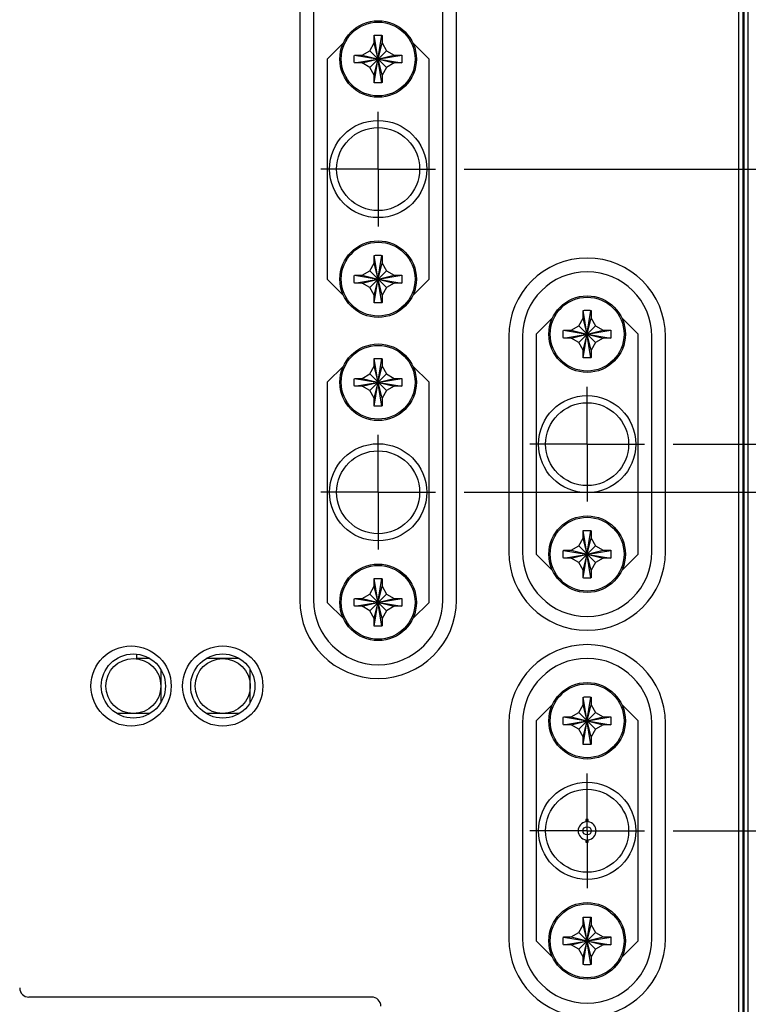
# Model space of a CAD drawing. Header units: inches. Extents: x 0.2 to 16.8, y 0.1 to 10.8.
# Tile 4 of 18: x 4.7 to 6.3, y 3.9 to 6.1. Entities that reach past the tile are written whole.
import ezdxf

# ---------------------------------------------------------------- set-up
doc = ezdxf.new("R2010")
doc.units = ezdxf.units.IN
doc.header["$LTSCALE"] = 0.935
doc.header["$MEASUREMENT"] = 0
doc.linetypes.add('CENTER', pattern=[0.6, 0.375, -0.075, 0.075, -0.075])
doc.layers.get('0').update_dxf_attribs({"linetype": 'CONTINUOUS'})
doc.layers.add('DEFAULT_1', color=7, linetype='CENTER')
doc.layers.add('DIMENSIONS', color=7, linetype='CONTINUOUS')
doc.styles.get("Standard").update_dxf_attribs({"font": 'txt', "width": 0.8})
doc.dimstyles.new('DIMSTYLE_2', dxfattribs={"dimtxt": 0.125, "dimasz": 0.18, "dimexe": 0.18, "dimexo": 0.0625, "dimgap": 0.09, "dimtad": 0, "dimtih": 1, "dimtoh": 1, "dimdec": 3, "dimzin": 4, "dimdsep": 46, "dimtxsty": 'STANDARD', "dimblk": '_FILLED', "dimblk1": '_FILLED', "dimblk2": '_FILLED', "dimcen": 0.09, "dimadec": 0, "dimazin": 0, "dimtp": 0.01, "dimtm": 0.01, "dimtfac": 1, "dimtdec": 3, "dimtofl": 0, "dimtmove": 0, "dimatfit": 3, "dimldrblk": '_FILLED', "dimfxl": 1, "dimtolj": 1, "dimtzin": 4, "dimarcsym": 0})

# ---------------------------------------------------------------- blocks, each defined once
blk = doc.blocks.new('*D12')
at = {"layer": 'DIMENSIONS', "color": 2, "linetype": 'CONTINUOUS'}
blk.add_line((6.1203, 5.1261), (6.9719, 5.1261), dxfattribs=at)
at = {"layer": 'DIMENSIONS', "color": 2, "linetype": 'CONTINUOUS', "width": 0.8}
for s, p in [('[', (7.7594, 5.0636)), (']', (8.3594, 5.0636)), ('2.796', (7.1344, 5.0636)), ('71.02', (7.8594, 5.0636)), ('-', (7.0344, 5.0636))]:
    blk.add_text(s, height=0.125, dxfattribs=at).set_placement(p)
blk = doc.blocks.new('_FILLED')
at = {"color": 0, "linetype": 'BYBLOCK'}
blk.add_solid([(0, 0), (-1, 0.174), (-1, -0.174)], dxfattribs=at)
blk = doc.blocks.new('*D13')
at = {"layer": 'DIMENSIONS', "color": 2, "linetype": 'CONTINUOUS'}
blk.add_line((6.1203, 4.2828), (6.9719, 4.2828), dxfattribs=at)
at = {"layer": 'DIMENSIONS', "color": 2, "linetype": 'CONTINUOUS', "width": 0.8}
for s, p in [('3.639', (7.1344, 4.2203)), ('[', (7.7594, 4.2203)), ('92.44', (7.8594, 4.2203)), (']', (8.3594, 4.2203)), ('-', (7.0344, 4.2203))]:
    blk.add_text(s, height=0.125, dxfattribs=at).set_placement(p)
blk = doc.blocks.new('*D14')
at = {"layer": 'DIMENSIONS', "color": 2, "linetype": 'CONTINUOUS'}
for p, q in [((5.6643, 5.0211), (6.5111, 5.0211)), ((6.5111, 5.0211), (6.69, 4.8628)), ((6.69, 4.8628), (6.9719, 4.8628))]:
    blk.add_line(p, q, dxfattribs=at)
at = {"layer": 'DIMENSIONS', "color": 2, "linetype": 'CONTINUOUS', "width": 0.8}
for s, p in [('2.901', (7.1344, 4.8003)), ('[', (7.7594, 4.8003)), ('73.69', (7.8594, 4.8003)), (']', (8.3594, 4.8003)), ('-', (7.0344, 4.8003))]:
    blk.add_text(s, height=0.125, dxfattribs=at).set_placement(p)
blk = doc.blocks.new('*D15')
at = {"layer": 'DIMENSIONS', "color": 2, "linetype": 'CONTINUOUS'}
blk.add_line((5.6643, 5.7261), (6.9719, 5.7261), dxfattribs=at)
at = {"layer": 'DIMENSIONS', "color": 2, "linetype": 'CONTINUOUS', "width": 0.8}
for s, p in [('[', (7.7594, 5.6636)), (']', (8.3594, 5.6636)), ('2.196', (7.1344, 5.6636)), ('55.78', (7.8594, 5.6636)), ('-', (7.0344, 5.6636))]:
    blk.add_text(s, height=0.125, dxfattribs=at).set_placement(p)

msp = doc.modelspace()

# ---------------------------------------------------------------- linework, layer by layer
at = {"color": 7, "linetype": 'CONTINUOUS'}
for p, q in [((6.2727, 8.0402), (6.2727, 2.9772)), ((6.2627, 8.0102), (6.2627, 3.0072)), ((5.3057, 6.6661), (5.3057, 4.7861)), ((5.3357, 6.6661), (5.3357, 4.7861)), ((5.6177, 4.7861), (5.6177, 6.6661)), ((5.6477, 4.7861), (5.6477, 6.6661)), ((5.4682, 5.9142), (5.4851, 6.0179)), ((5.4851, 5.9142), (5.4682, 6.0179)), ((5.4682, 6.0011), (5.4682, 6.0174)), ((5.4852, 6.0174), (5.4852, 6.0011)), ((5.401, 6.0014), (5.3657, 5.9661)), ((5.4585, 5.9843), (5.4682, 6.0011)), ((5.4682, 5.9311), (5.4852, 6.0011)), ((5.4852, 5.9311), (5.4682, 6.0011)), ((5.4852, 6.0011), (5.4949, 5.9843)), ((5.5877, 5.9661), (5.5523, 6.0014)), ((5.4248, 5.9576), (5.5285, 5.9745)), ((5.4248, 5.9745), (5.5285, 5.9576)), ((5.4254, 5.9746), (5.4417, 5.9746)), ((5.4417, 5.9746), (5.4585, 5.9843)), ((5.4417, 5.9576), (5.5117, 5.9746)), ((5.4417, 5.9746), (5.5117, 5.9576)), ((5.4585, 5.9479), (5.4949, 5.9843)), ((5.4949, 5.9479), (5.4585, 5.9843)), ((5.4949, 5.9843), (5.5117, 5.9746)), ((5.5117, 5.9746), (5.528, 5.9746)), ((5.3657, 5.9661), (5.3657, 5.4861)), ((5.4417, 5.9576), (5.4254, 5.9576)), ((5.4585, 5.9479), (5.4417, 5.9576)), ((5.5117, 5.9576), (5.4949, 5.9479)), ((5.528, 5.9576), (5.5117, 5.9576)), ((5.5877, 5.4861), (5.5877, 5.9661)), ((5.4682, 5.9311), (5.4585, 5.9479)), ((5.4682, 5.9148), (5.4682, 5.9311)), ((5.4949, 5.9479), (5.4852, 5.9311)), ((5.4852, 5.9311), (5.4852, 5.9148)), ((5.4585, 5.5043), (5.4682, 5.5211)), ((5.4682, 5.4342), (5.4851, 5.5379)), ((5.4851, 5.4342), (5.4682, 5.5379)), ((5.4682, 5.5211), (5.4682, 5.5374)), ((5.4682, 5.4511), (5.4852, 5.5211)), ((5.4852, 5.4511), (5.4682, 5.5211)), ((5.4852, 5.5374), (5.4852, 5.5211)), ((5.4852, 5.5211), (5.4949, 5.5043)), ((5.4417, 5.4946), (5.4585, 5.5043)), ((5.4585, 5.4679), (5.4949, 5.5043)), ((5.4949, 5.4679), (5.4585, 5.5043)), ((5.4949, 5.5043), (5.5117, 5.4946)), ((5.3657, 5.4861), (5.401, 5.4507)), ((5.4248, 5.4776), (5.5285, 5.4945)), ((5.4248, 5.4945), (5.5285, 5.4776)), ((5.4254, 5.4946), (5.4417, 5.4946)), ((5.4417, 5.4776), (5.4254, 5.4776)), ((5.4417, 5.4776), (5.5117, 5.4946)), ((5.4417, 5.4946), (5.5117, 5.4776)), ((5.4585, 5.4679), (5.4417, 5.4776)), ((5.5117, 5.4776), (5.4949, 5.4679)), ((5.5117, 5.4946), (5.528, 5.4946)), ((5.528, 5.4776), (5.5117, 5.4776)), ((5.5523, 5.4507), (5.5877, 5.4861)), ((5.4682, 5.4511), (5.4585, 5.4679)), ((5.4949, 5.4679), (5.4852, 5.4511)), ((5.4682, 5.4348), (5.4682, 5.4511)), ((5.4852, 5.4511), (5.4852, 5.4348)), ((5.9242, 5.3142), (5.9411, 5.4179)), ((5.9411, 5.3142), (5.9242, 5.4179)), ((5.9242, 5.4011), (5.9242, 5.4174)), ((5.9412, 5.4174), (5.9412, 5.4011)), ((5.857, 5.4014), (5.8217, 5.3661)), ((5.9145, 5.3843), (5.9242, 5.4011)), ((5.9242, 5.3311), (5.9412, 5.4011)), ((5.9412, 5.3311), (5.9242, 5.4011)), ((5.9412, 5.4011), (5.9509, 5.3843)), ((6.0437, 5.3661), (6.0083, 5.4014)), ((5.8808, 5.3576), (5.9845, 5.3745)), ((5.8808, 5.3745), (5.9845, 5.3576)), ((5.8814, 5.3746), (5.8977, 5.3746)), ((5.8977, 5.3746), (5.9145, 5.3843)), ((5.8977, 5.3576), (5.9677, 5.3746)), ((5.8977, 5.3746), (5.9677, 5.3576)), ((5.9509, 5.3479), (5.9145, 5.3843)), ((5.9145, 5.3479), (5.9509, 5.3843)), ((5.9509, 5.3843), (5.9677, 5.3746)), ((5.9677, 5.3746), (5.984, 5.3746)), ((5.7617, 5.3611), (5.7617, 4.8911)), ((5.7917, 5.3611), (5.7917, 4.8911)), ((5.8217, 5.3661), (5.8217, 4.8861)), ((5.8977, 5.3576), (5.8814, 5.3576)), ((5.9145, 5.3479), (5.8977, 5.3576)), ((5.9242, 5.3311), (5.9145, 5.3479)), ((5.9509, 5.3479), (5.9412, 5.3311)), ((5.9677, 5.3576), (5.9509, 5.3479)), ((5.984, 5.3576), (5.9677, 5.3576)), ((6.0437, 4.8861), (6.0437, 5.3661)), ((6.0737, 4.8911), (6.0737, 5.3611)), ((6.1037, 4.8911), (6.1037, 5.3611)), ((5.9242, 5.3148), (5.9242, 5.3311)), ((5.9412, 5.3311), (5.9412, 5.3148)), ((5.4851, 5.2092), (5.4682, 5.3129)), ((5.4682, 5.2092), (5.4851, 5.3129)), ((5.4682, 5.2961), (5.4682, 5.3124)), ((5.4852, 5.3124), (5.4852, 5.2961)), ((5.401, 5.2964), (5.3657, 5.2611)), ((5.4585, 5.2793), (5.4682, 5.2961)), ((5.4852, 5.2261), (5.4682, 5.2961)), ((5.4682, 5.2261), (5.4852, 5.2961)), ((5.4852, 5.2961), (5.4949, 5.2793)), ((5.5877, 5.2611), (5.5523, 5.2964)), ((5.4248, 5.2526), (5.5285, 5.2695)), ((5.4248, 5.2695), (5.5285, 5.2526)), ((5.4254, 5.2696), (5.4417, 5.2696)), ((5.4417, 5.2696), (5.4585, 5.2793)), ((5.4417, 5.2526), (5.5117, 5.2696)), ((5.4417, 5.2696), (5.5117, 5.2526)), ((5.4949, 5.2429), (5.4585, 5.2793)), ((5.4585, 5.2429), (5.4949, 5.2793)), ((5.4949, 5.2793), (5.5117, 5.2696)), ((5.5117, 5.2696), (5.528, 5.2696)), ((5.3657, 5.2611), (5.3657, 4.7811)), ((5.4417, 5.2526), (5.4254, 5.2526)), ((5.4585, 5.2429), (5.4417, 5.2526)), ((5.4682, 5.2261), (5.4585, 5.2429)), ((5.4949, 5.2429), (5.4852, 5.2261)), ((5.5117, 5.2526), (5.4949, 5.2429)), ((5.528, 5.2526), (5.5117, 5.2526)), ((5.5877, 4.7811), (5.5877, 5.2611)), ((5.4682, 5.2098), (5.4682, 5.2261)), ((5.4852, 5.2261), (5.4852, 5.2098)), ((5.9145, 4.9043), (5.9242, 4.9211)), ((5.9411, 4.8342), (5.9242, 4.9379)), ((5.9242, 4.8342), (5.9411, 4.9379)), ((5.9242, 4.9211), (5.9242, 4.9374)), ((5.9412, 4.8511), (5.9242, 4.9211)), ((5.9242, 4.8511), (5.9412, 4.9211)), ((5.9412, 4.9374), (5.9412, 4.9211)), ((5.9412, 4.9211), (5.9509, 4.9043)), ((5.8977, 4.8946), (5.9145, 4.9043)), ((5.9509, 4.8679), (5.9145, 4.9043)), ((5.9145, 4.8679), (5.9509, 4.9043)), ((5.9509, 4.9043), (5.9677, 4.8946)), ((5.8217, 4.8861), (5.857, 4.8507)), ((5.8808, 4.8776), (5.9845, 4.8945)), ((5.8808, 4.8945), (5.9845, 4.8776)), ((5.8814, 4.8946), (5.8977, 4.8946)), ((5.8977, 4.8776), (5.8814, 4.8776)), ((5.8977, 4.8776), (5.9677, 4.8946)), ((5.8977, 4.8946), (5.9677, 4.8776)), ((5.9145, 4.8679), (5.8977, 4.8776)), ((5.9677, 4.8776), (5.9509, 4.8679)), ((5.9677, 4.8946), (5.984, 4.8946)), ((5.984, 4.8776), (5.9677, 4.8776)), ((6.0083, 4.8507), (6.0437, 4.8861)), ((5.9242, 4.8511), (5.9145, 4.8679)), ((5.9509, 4.8679), (5.9412, 4.8511)), ((5.4851, 4.7292), (5.4682, 4.8329)), ((5.4682, 4.7292), (5.4851, 4.8329)), ((5.4682, 4.8161), (5.4682, 4.8324)), ((5.4852, 4.8324), (5.4852, 4.8161)), ((5.9242, 4.8348), (5.9242, 4.8511)), ((5.9412, 4.8511), (5.9412, 4.8348)), ((5.4585, 4.7993), (5.4682, 4.8161)), ((5.4852, 4.7461), (5.4682, 4.8161)), ((5.4682, 4.7461), (5.4852, 4.8161)), ((5.4852, 4.8161), (5.4949, 4.7993)), ((5.4248, 4.7726), (5.5285, 4.7895)), ((5.4248, 4.7895), (5.5285, 4.7726)), ((5.4254, 4.7896), (5.4417, 4.7896)), ((5.4417, 4.7896), (5.4585, 4.7993)), ((5.4417, 4.7726), (5.5117, 4.7896)), ((5.4417, 4.7896), (5.5117, 4.7726)), ((5.4949, 4.7629), (5.4585, 4.7993)), ((5.4585, 4.7629), (5.4949, 4.7993)), ((5.4949, 4.7993), (5.5117, 4.7896)), ((5.5117, 4.7896), (5.528, 4.7896)), ((5.3657, 4.7811), (5.401, 4.7457)), ((5.4417, 4.7726), (5.4254, 4.7726)), ((5.4585, 4.7629), (5.4417, 4.7726)), ((5.5117, 4.7726), (5.4949, 4.7629)), ((5.528, 4.7726), (5.5117, 4.7726)), ((5.5523, 4.7457), (5.5877, 4.7811)), ((5.4682, 4.7461), (5.4585, 4.7629)), ((5.4682, 4.7298), (5.4682, 4.7461)), ((5.4949, 4.7629), (5.4852, 4.7461)), ((5.4852, 4.7461), (5.4852, 4.7298)), ((4.9497, 4.6682), (4.9497, 4.6586)), ((4.9786, 4.6586), (4.9497, 4.6586)), ((5.1736, 4.6586), (5.1017, 4.6586)), ((5.0027, 4.6346), (5.0027, 4.5626)), ((5.1977, 4.5626), (5.1977, 4.6346)), ((5.9411, 4.4709), (5.9242, 4.5746)), ((5.9242, 4.4709), (5.9411, 4.5746)), ((5.857, 4.5581), (5.8217, 4.5228)), ((5.9145, 4.541), (5.9242, 4.5578)), ((5.9242, 4.5578), (5.9242, 4.5741)), ((5.9412, 4.4878), (5.9242, 4.5578)), ((5.9242, 4.4878), (5.9412, 4.5578)), ((5.9412, 4.5741), (5.9412, 4.5578)), ((5.9412, 4.5578), (5.9509, 4.541)), ((6.0437, 4.5228), (6.0083, 4.5581)), ((4.9786, 4.5386), (4.9067, 4.5386)), ((5.1736, 4.5386), (5.1017, 4.5386)), ((5.8808, 4.5143), (5.9845, 4.5312)), ((5.8808, 4.5312), (5.9845, 4.5143)), ((5.8814, 4.5313), (5.8977, 4.5313)), ((5.8977, 4.5313), (5.9145, 4.541)), ((5.8977, 4.5143), (5.9677, 4.5313)), ((5.8977, 4.5313), (5.9677, 4.5143)), ((5.9509, 4.5046), (5.9145, 4.541)), ((5.9145, 4.5046), (5.9509, 4.541)), ((5.9509, 4.541), (5.9677, 4.5313)), ((5.9677, 4.5313), (5.984, 4.5313)), ((5.7617, 4.5178), (5.7617, 4.0478)), ((5.7917, 4.5178), (5.7917, 4.0478)), ((5.8217, 4.5228), (5.8217, 4.0428)), ((5.8977, 4.5143), (5.8814, 4.5143)), ((5.9145, 4.5046), (5.8977, 4.5143)), ((5.9677, 4.5143), (5.9509, 4.5046)), ((5.984, 4.5143), (5.9677, 4.5143)), ((6.0437, 4.0428), (6.0437, 4.5228)), ((6.0737, 4.0478), (6.0737, 4.5178)), ((6.1037, 4.0478), (6.1037, 4.5178)), ((5.9242, 4.4878), (5.9145, 4.5046)), ((5.9509, 4.5046), (5.9412, 4.4878)), ((5.9242, 4.4715), (5.9242, 4.4878)), ((5.9412, 4.4878), (5.9412, 4.4715)), ((5.9352, 4.3078), (5.9302, 4.3078)), ((5.9302, 4.3078), (5.9302, 4.3022)), ((5.9352, 4.3022), (5.9352, 4.3078)), ((5.9302, 4.2633), (5.9302, 4.2578)), ((5.9302, 4.2578), (5.9352, 4.2578)), ((5.9352, 4.2578), (5.9352, 4.2633)), ((5.9411, 3.9909), (5.9242, 4.0946)), ((5.9242, 3.9909), (5.9411, 4.0946)), ((5.9242, 4.0778), (5.9242, 4.0941)), ((5.9412, 4.0941), (5.9412, 4.0778)), ((5.8977, 4.0513), (5.9145, 4.061)), ((5.9145, 4.061), (5.9242, 4.0778)), ((5.9145, 4.061), (5.9509, 4.0246)), ((5.9145, 4.0246), (5.9509, 4.061)), ((5.9412, 4.0078), (5.9242, 4.0778)), ((5.9242, 4.0078), (5.9412, 4.0778)), ((5.9412, 4.0778), (5.9509, 4.061)), ((5.9509, 4.061), (5.9677, 4.0513)), ((5.8217, 4.0428), (5.857, 4.0074)), ((5.8808, 4.0343), (5.9845, 4.0512)), ((5.8808, 4.0512), (5.9845, 4.0343)), ((5.8814, 4.0513), (5.8977, 4.0513)), ((5.8977, 4.0343), (5.9677, 4.0513)), ((5.8977, 4.0513), (5.9677, 4.0343)), ((5.9677, 4.0513), (5.984, 4.0513)), ((6.0083, 4.0074), (6.0437, 4.0428)), ((5.8977, 4.0343), (5.8814, 4.0343)), ((5.9145, 4.0246), (5.8977, 4.0343)), ((5.9242, 4.0078), (5.9145, 4.0246)), ((5.9509, 4.0246), (5.9412, 4.0078)), ((5.9677, 4.0343), (5.9509, 4.0246)), ((5.984, 4.0343), (5.9677, 4.0343)), ((5.9242, 3.9915), (5.9242, 4.0078)), ((5.9412, 4.0078), (5.9412, 3.9915)), ((5.4627, 3.9202), (4.7147, 3.9202))]:
    msp.add_line(p, q, dxfattribs=at)
at = {"color": 9, "linetype": 'CONTINUOUS'}
for p, q in [((6.2756, 3.6402), (6.2756, 7.6402)), ((6.2842, 3.6402), (6.2842, 7.6402))]:
    msp.add_line(p, q, dxfattribs=at)
at = {"color": 7, "linetype": 'CONTINUOUS'}
for centre, radius in [((5.4767, 5.9661), 0.0835), ((5.4767, 5.7261), 0.106), ((5.4767, 5.7261), 0.0905), ((5.4767, 5.4861), 0.0835), ((5.9327, 5.3661), 0.0835), ((5.4767, 5.2611), 0.0835), ((5.9327, 5.1261), 0.106), ((5.9327, 5.1261), 0.0905), ((5.4767, 5.0211), 0.106), ((5.4767, 5.0211), 0.0905), ((5.9327, 4.8861), 0.0835), ((5.4767, 4.7811), 0.0835), ((4.9377, 4.5986), 0.0875), ((5.1377, 4.5986), 0.0875), ((4.9427, 4.5986), 0.07), ((5.1377, 4.5986), 0.07), ((4.9427, 4.5986), 0.06), ((5.1377, 4.5986), 0.06), ((5.9327, 4.5228), 0.0835), ((5.9327, 4.2828), 0.106), ((5.9327, 4.2828), 0.0905), ((5.9327, 4.2828), 0.009), ((5.9327, 4.0428), 0.0835)]:
    msp.add_circle(centre, radius, dxfattribs=at)
at = {"color": 9, "linetype": 'CONTINUOUS'}
for centre in [(5.4767, 5.9661), (5.4767, 5.4861), (5.9327, 5.3661), (5.4767, 5.2611), (5.9327, 4.8861), (5.4767, 4.7811), (5.9327, 4.5228), (5.9327, 4.0428)]:
    msp.add_circle(centre, 0.0805, dxfattribs=at)
at = {"color": 7, "linetype": 'CONTINUOUS'}
for centre, radius, start, end in [((5.9327, 5.3611), 0.171, 0, 180), ((5.9327, 5.3611), 0.141, 0, 180), ((5.9327, 4.8911), 0.171, 180, 360), ((5.9327, 4.8911), 0.141, 180, 360), ((5.4767, 4.7861), 0.171, 180, 360), ((5.4767, 4.7861), 0.141, 180, 360), ((5.9327, 4.5178), 0.171, 0, 180), ((5.9327, 4.5178), 0.141, 0, 180), ((5.9327, 4.2828), 0.0196, 97.3182, 262.6818), ((5.9327, 4.2828), 0.0196, 277.3182, 82.6818), ((5.9327, 4.0478), 0.171, 180, 360), ((5.9327, 4.0478), 0.141, 180, 360), ((4.7147, 3.9402), 0.02, 180, 270), ((5.4627, 3.9002), 0.02, 0, 90)]:
    msp.add_arc(centre, radius, start, end, dxfattribs=at)
for points, knots in [([(5.4682, 6.0179), (5.4691, 6.0179), (5.471, 6.018), (5.4738, 6.0181), (5.4757, 6.0181), (5.4767, 6.0181)], [0, 0, 0, 0, 0.333035, 0.666417, 1, 1, 1, 1]), ([(5.4682, 6.0174), (5.4682, 6.0174), (5.4682, 6.0175), (5.4682, 6.0177), (5.4682, 6.0178), (5.4682, 6.0179)], [0, 0, 0, 0, 0.333624, 0.666957, 1, 1, 1, 1]), ([(5.4767, 6.0181), (5.4776, 6.0181), (5.4795, 6.0181), (5.4823, 6.018), (5.4842, 6.0179), (5.4851, 6.0179)], [0, 0, 0, 0, 0.333591, 0.666975, 1, 1, 1, 1]), ([(5.4851, 6.0179), (5.4851, 6.0178), (5.4851, 6.0177), (5.4851, 6.0175), (5.4851, 6.0174), (5.4852, 6.0174)], [0, 0, 0, 0, 0.333043, 0.666376, 1, 1, 1, 1]), ([(5.4248, 5.9576), (5.4248, 5.9587), (5.4247, 5.961), (5.4247, 5.9644), (5.4247, 5.9678), (5.4247, 5.9711), (5.4248, 5.9734), (5.4248, 5.9745)], [0, 0, 0, 0, 0.199846, 0.39992, 0.60008, 0.800154, 1, 1, 1, 1]), ([(5.4248, 5.9745), (5.4249, 5.9745), (5.425, 5.9745), (5.4252, 5.9746), (5.4253, 5.9746), (5.4254, 5.9746)], [0, 0, 0, 0, 0.333043, 0.666376, 1, 1, 1, 1]), ([(5.528, 5.9746), (5.528, 5.9746), (5.5281, 5.9746), (5.5283, 5.9745), (5.5284, 5.9745), (5.5285, 5.9745)], [0, 0, 0, 0, 0.333624, 0.666957, 1, 1, 1, 1]), ([(5.5285, 5.9745), (5.5285, 5.9734), (5.5286, 5.9711), (5.5287, 5.9678), (5.5287, 5.9644), (5.5286, 5.961), (5.5285, 5.9587), (5.5285, 5.9576)], [0, 0, 0, 0, 0.199846, 0.39992, 0.60008, 0.800154, 1, 1, 1, 1]), ([(5.4254, 5.9576), (5.4253, 5.9576), (5.4252, 5.9576), (5.425, 5.9576), (5.4249, 5.9576), (5.4248, 5.9576)], [0, 0, 0, 0, 0.333624, 0.666957, 1, 1, 1, 1]), ([(5.5285, 5.9576), (5.5284, 5.9576), (5.5283, 5.9576), (5.5281, 5.9576), (5.528, 5.9576), (5.528, 5.9576)], [0, 0, 0, 0, 0.333043, 0.666376, 1, 1, 1, 1]), ([(5.4682, 5.9142), (5.4682, 5.9143), (5.4682, 5.9144), (5.4682, 5.9146), (5.4682, 5.9147), (5.4682, 5.9148)], [0, 0, 0, 0, 0.333043, 0.666376, 1, 1, 1, 1]), ([(5.4767, 5.9141), (5.4757, 5.9141), (5.4738, 5.9141), (5.471, 5.9141), (5.4691, 5.9142), (5.4682, 5.9142)], [0, 0, 0, 0, 0.333591, 0.666975, 1, 1, 1, 1]), ([(5.4851, 5.9142), (5.4842, 5.9142), (5.4823, 5.9141), (5.4795, 5.9141), (5.4776, 5.9141), (5.4767, 5.9141)], [0, 0, 0, 0, 0.333035, 0.666417, 1, 1, 1, 1]), ([(5.4852, 5.9148), (5.4851, 5.9147), (5.4851, 5.9146), (5.4851, 5.9144), (5.4851, 5.9143), (5.4851, 5.9142)], [0, 0, 0, 0, 0.333624, 0.666957, 1, 1, 1, 1]), ([(5.4682, 5.5379), (5.4691, 5.5379), (5.471, 5.538), (5.4738, 5.5381), (5.4757, 5.5381), (5.4767, 5.5381)], [0, 0, 0, 0, 0.333035, 0.666417, 1, 1, 1, 1]), ([(5.4682, 5.5374), (5.4682, 5.5374), (5.4682, 5.5375), (5.4682, 5.5377), (5.4682, 5.5378), (5.4682, 5.5379)], [0, 0, 0, 0, 0.333624, 0.666957, 1, 1, 1, 1]), ([(5.4767, 5.5381), (5.4776, 5.5381), (5.4795, 5.5381), (5.4823, 5.538), (5.4842, 5.5379), (5.4851, 5.5379)], [0, 0, 0, 0, 0.333591, 0.666975, 1, 1, 1, 1]), ([(5.4851, 5.5379), (5.4851, 5.5378), (5.4851, 5.5377), (5.4851, 5.5375), (5.4851, 5.5374), (5.4852, 5.5374)], [0, 0, 0, 0, 0.333043, 0.666376, 1, 1, 1, 1]), ([(5.4248, 5.4776), (5.4248, 5.4787), (5.4247, 5.481), (5.4247, 5.4844), (5.4247, 5.4878), (5.4247, 5.4911), (5.4248, 5.4934), (5.4248, 5.4945)], [0, 0, 0, 0, 0.199846, 0.39992, 0.60008, 0.800154, 1, 1, 1, 1]), ([(5.4248, 5.4945), (5.4249, 5.4945), (5.425, 5.4945), (5.4252, 5.4946), (5.4253, 5.4946), (5.4254, 5.4946)], [0, 0, 0, 0, 0.333043, 0.666376, 1, 1, 1, 1]), ([(5.4254, 5.4776), (5.4253, 5.4776), (5.4252, 5.4776), (5.425, 5.4776), (5.4249, 5.4776), (5.4248, 5.4776)], [0, 0, 0, 0, 0.333624, 0.666957, 1, 1, 1, 1]), ([(5.528, 5.4946), (5.528, 5.4946), (5.5281, 5.4946), (5.5283, 5.4945), (5.5284, 5.4945), (5.5285, 5.4945)], [0, 0, 0, 0, 0.333624, 0.666957, 1, 1, 1, 1]), ([(5.5285, 5.4776), (5.5284, 5.4776), (5.5283, 5.4776), (5.5281, 5.4776), (5.528, 5.4776), (5.528, 5.4776)], [0, 0, 0, 0, 0.333043, 0.666376, 1, 1, 1, 1]), ([(5.5285, 5.4945), (5.5285, 5.4934), (5.5286, 5.4911), (5.5287, 5.4878), (5.5287, 5.4844), (5.5286, 5.481), (5.5285, 5.4787), (5.5285, 5.4776)], [0, 0, 0, 0, 0.199846, 0.39992, 0.60008, 0.800154, 1, 1, 1, 1]), ([(5.4682, 5.4342), (5.4682, 5.4343), (5.4682, 5.4344), (5.4682, 5.4346), (5.4682, 5.4347), (5.4682, 5.4348)], [0, 0, 0, 0, 0.333043, 0.666376, 1, 1, 1, 1]), ([(5.4767, 5.4341), (5.4757, 5.4341), (5.4738, 5.4341), (5.471, 5.4341), (5.4691, 5.4342), (5.4682, 5.4342)], [0, 0, 0, 0, 0.333591, 0.666975, 1, 1, 1, 1]), ([(5.4851, 5.4342), (5.4842, 5.4342), (5.4823, 5.4341), (5.4795, 5.4341), (5.4776, 5.4341), (5.4767, 5.4341)], [0, 0, 0, 0, 0.333035, 0.666417, 1, 1, 1, 1]), ([(5.4852, 5.4348), (5.4851, 5.4347), (5.4851, 5.4346), (5.4851, 5.4344), (5.4851, 5.4343), (5.4851, 5.4342)], [0, 0, 0, 0, 0.333624, 0.666957, 1, 1, 1, 1]), ([(5.9242, 5.4179), (5.9251, 5.4179), (5.927, 5.418), (5.9298, 5.4181), (5.9317, 5.4181), (5.9327, 5.4181)], [0, 0, 0, 0, 0.333035, 0.666417, 1, 1, 1, 1]), ([(5.9242, 5.4174), (5.9242, 5.4174), (5.9242, 5.4175), (5.9242, 5.4177), (5.9242, 5.4178), (5.9242, 5.4179)], [0, 0, 0, 0, 0.333624, 0.666957, 1, 1, 1, 1]), ([(5.9327, 5.4181), (5.9336, 5.4181), (5.9355, 5.4181), (5.9383, 5.418), (5.9402, 5.4179), (5.9411, 5.4179)], [0, 0, 0, 0, 0.333591, 0.666975, 1, 1, 1, 1]), ([(5.9411, 5.4179), (5.9411, 5.4178), (5.9411, 5.4177), (5.9411, 5.4175), (5.9411, 5.4174), (5.9412, 5.4174)], [0, 0, 0, 0, 0.333043, 0.666376, 1, 1, 1, 1]), ([(5.8808, 5.3576), (5.8808, 5.3587), (5.8807, 5.361), (5.8807, 5.3644), (5.8807, 5.3678), (5.8807, 5.3711), (5.8808, 5.3734), (5.8808, 5.3745)], [0, 0, 0, 0, 0.199846, 0.39992, 0.60008, 0.800154, 1, 1, 1, 1]), ([(5.8808, 5.3745), (5.8809, 5.3745), (5.881, 5.3745), (5.8812, 5.3746), (5.8813, 5.3746), (5.8814, 5.3746)], [0, 0, 0, 0, 0.333043, 0.666376, 1, 1, 1, 1]), ([(5.984, 5.3746), (5.984, 5.3746), (5.9841, 5.3746), (5.9843, 5.3745), (5.9844, 5.3745), (5.9845, 5.3745)], [0, 0, 0, 0, 0.333624, 0.666957, 1, 1, 1, 1]), ([(5.9845, 5.3745), (5.9845, 5.3734), (5.9846, 5.3711), (5.9847, 5.3678), (5.9847, 5.3644), (5.9846, 5.361), (5.9845, 5.3587), (5.9845, 5.3576)], [0, 0, 0, 0, 0.199846, 0.39992, 0.60008, 0.800154, 1, 1, 1, 1]), ([(5.8814, 5.3576), (5.8813, 5.3576), (5.8812, 5.3576), (5.881, 5.3576), (5.8809, 5.3576), (5.8808, 5.3576)], [0, 0, 0, 0, 0.333624, 0.666957, 1, 1, 1, 1]), ([(5.9845, 5.3576), (5.9844, 5.3576), (5.9843, 5.3576), (5.9841, 5.3576), (5.984, 5.3576), (5.984, 5.3576)], [0, 0, 0, 0, 0.333043, 0.666376, 1, 1, 1, 1]), ([(5.4682, 5.3129), (5.4691, 5.3129), (5.471, 5.313), (5.4738, 5.3131), (5.4757, 5.3131), (5.4767, 5.3131)], [0, 0, 0, 0, 0.333035, 0.666417, 1, 1, 1, 1]), ([(5.4682, 5.3124), (5.4682, 5.3124), (5.4682, 5.3125), (5.4682, 5.3127), (5.4682, 5.3128), (5.4682, 5.3129)], [0, 0, 0, 0, 0.333624, 0.666957, 1, 1, 1, 1]), ([(5.4767, 5.3131), (5.4776, 5.3131), (5.4795, 5.3131), (5.4823, 5.313), (5.4842, 5.3129), (5.4851, 5.3129)], [0, 0, 0, 0, 0.333591, 0.666975, 1, 1, 1, 1]), ([(5.4851, 5.3129), (5.4851, 5.3128), (5.4851, 5.3127), (5.4851, 5.3125), (5.4851, 5.3124), (5.4852, 5.3124)], [0, 0, 0, 0, 0.333043, 0.666376, 1, 1, 1, 1]), ([(5.9242, 5.3142), (5.9242, 5.3143), (5.9242, 5.3144), (5.9242, 5.3146), (5.9242, 5.3147), (5.9242, 5.3148)], [0, 0, 0, 0, 0.333043, 0.666376, 1, 1, 1, 1]), ([(5.9327, 5.3141), (5.9317, 5.3141), (5.9298, 5.3141), (5.927, 5.3141), (5.9251, 5.3142), (5.9242, 5.3142)], [0, 0, 0, 0, 0.333591, 0.666975, 1, 1, 1, 1]), ([(5.9411, 5.3142), (5.9402, 5.3142), (5.9383, 5.3141), (5.9355, 5.3141), (5.9336, 5.3141), (5.9327, 5.3141)], [0, 0, 0, 0, 0.333035, 0.666417, 1, 1, 1, 1]), ([(5.9412, 5.3148), (5.9411, 5.3147), (5.9411, 5.3146), (5.9411, 5.3144), (5.9411, 5.3143), (5.9411, 5.3142)], [0, 0, 0, 0, 0.333624, 0.666957, 1, 1, 1, 1]), ([(5.4248, 5.2526), (5.4248, 5.2537), (5.4247, 5.256), (5.4247, 5.2594), (5.4247, 5.2628), (5.4247, 5.2661), (5.4248, 5.2684), (5.4248, 5.2695)], [0, 0, 0, 0, 0.199846, 0.39992, 0.60008, 0.800154, 1, 1, 1, 1]), ([(5.4248, 5.2695), (5.4249, 5.2695), (5.425, 5.2695), (5.4252, 5.2696), (5.4253, 5.2696), (5.4254, 5.2696)], [0, 0, 0, 0, 0.333043, 0.666376, 1, 1, 1, 1]), ([(5.528, 5.2696), (5.528, 5.2696), (5.5281, 5.2696), (5.5283, 5.2695), (5.5284, 5.2695), (5.5285, 5.2695)], [0, 0, 0, 0, 0.333624, 0.666957, 1, 1, 1, 1]), ([(5.5285, 5.2695), (5.5285, 5.2684), (5.5286, 5.2661), (5.5287, 5.2628), (5.5287, 5.2594), (5.5286, 5.256), (5.5285, 5.2537), (5.5285, 5.2526)], [0, 0, 0, 0, 0.199846, 0.39992, 0.60008, 0.800154, 1, 1, 1, 1]), ([(5.4254, 5.2526), (5.4253, 5.2526), (5.4252, 5.2526), (5.425, 5.2526), (5.4249, 5.2526), (5.4248, 5.2526)], [0, 0, 0, 0, 0.333624, 0.666957, 1, 1, 1, 1]), ([(5.5285, 5.2526), (5.5284, 5.2526), (5.5283, 5.2526), (5.5281, 5.2526), (5.528, 5.2526), (5.528, 5.2526)], [0, 0, 0, 0, 0.333043, 0.666376, 1, 1, 1, 1]), ([(5.4682, 5.2092), (5.4682, 5.2093), (5.4682, 5.2094), (5.4682, 5.2096), (5.4682, 5.2097), (5.4682, 5.2098)], [0, 0, 0, 0, 0.333043, 0.666376, 1, 1, 1, 1]), ([(5.4767, 5.2091), (5.4757, 5.2091), (5.4738, 5.2091), (5.471, 5.2091), (5.4691, 5.2092), (5.4682, 5.2092)], [0, 0, 0, 0, 0.333591, 0.666975, 1, 1, 1, 1]), ([(5.4851, 5.2092), (5.4842, 5.2092), (5.4823, 5.2091), (5.4795, 5.2091), (5.4776, 5.2091), (5.4767, 5.2091)], [0, 0, 0, 0, 0.333035, 0.666417, 1, 1, 1, 1]), ([(5.4852, 5.2098), (5.4851, 5.2097), (5.4851, 5.2096), (5.4851, 5.2094), (5.4851, 5.2093), (5.4851, 5.2092)], [0, 0, 0, 0, 0.333624, 0.666957, 1, 1, 1, 1]), ([(5.9242, 4.9379), (5.9251, 4.9379), (5.927, 4.938), (5.9298, 4.9381), (5.9317, 4.9381), (5.9327, 4.9381)], [0, 0, 0, 0, 0.333035, 0.666417, 1, 1, 1, 1]), ([(5.9242, 4.9374), (5.9242, 4.9374), (5.9242, 4.9375), (5.9242, 4.9377), (5.9242, 4.9378), (5.9242, 4.9379)], [0, 0, 0, 0, 0.333624, 0.666957, 1, 1, 1, 1]), ([(5.9327, 4.9381), (5.9336, 4.9381), (5.9355, 4.9381), (5.9383, 4.938), (5.9402, 4.9379), (5.9411, 4.9379)], [0, 0, 0, 0, 0.333591, 0.666975, 1, 1, 1, 1]), ([(5.9411, 4.9379), (5.9411, 4.9378), (5.9411, 4.9377), (5.9411, 4.9375), (5.9411, 4.9374), (5.9412, 4.9374)], [0, 0, 0, 0, 0.333043, 0.666376, 1, 1, 1, 1]), ([(5.8808, 4.8776), (5.8808, 4.8787), (5.8807, 4.881), (5.8807, 4.8844), (5.8807, 4.8878), (5.8807, 4.8911), (5.8808, 4.8934), (5.8808, 4.8945)], [0, 0, 0, 0, 0.199846, 0.39992, 0.60008, 0.800154, 1, 1, 1, 1]), ([(5.8808, 4.8945), (5.8809, 4.8945), (5.881, 4.8945), (5.8812, 4.8946), (5.8813, 4.8946), (5.8814, 4.8946)], [0, 0, 0, 0, 0.333043, 0.666376, 1, 1, 1, 1]), ([(5.8814, 4.8776), (5.8813, 4.8776), (5.8812, 4.8776), (5.881, 4.8776), (5.8809, 4.8776), (5.8808, 4.8776)], [0, 0, 0, 0, 0.333624, 0.666957, 1, 1, 1, 1]), ([(5.984, 4.8946), (5.984, 4.8946), (5.9841, 4.8946), (5.9843, 4.8945), (5.9844, 4.8945), (5.9845, 4.8945)], [0, 0, 0, 0, 0.333624, 0.666957, 1, 1, 1, 1]), ([(5.9845, 4.8776), (5.9844, 4.8776), (5.9843, 4.8776), (5.9841, 4.8776), (5.984, 4.8776), (5.984, 4.8776)], [0, 0, 0, 0, 0.333043, 0.666376, 1, 1, 1, 1]), ([(5.9845, 4.8945), (5.9845, 4.8934), (5.9846, 4.8911), (5.9847, 4.8878), (5.9847, 4.8844), (5.9846, 4.881), (5.9845, 4.8787), (5.9845, 4.8776)], [0, 0, 0, 0, 0.199846, 0.39992, 0.60008, 0.800154, 1, 1, 1, 1]), ([(5.4682, 4.8329), (5.4691, 4.8329), (5.471, 4.833), (5.4738, 4.8331), (5.4757, 4.8331), (5.4767, 4.8331)], [0, 0, 0, 0, 0.333035, 0.666417, 1, 1, 1, 1]), ([(5.4682, 4.8324), (5.4682, 4.8324), (5.4682, 4.8325), (5.4682, 4.8327), (5.4682, 4.8328), (5.4682, 4.8329)], [0, 0, 0, 0, 0.333624, 0.666957, 1, 1, 1, 1]), ([(5.4767, 4.8331), (5.4776, 4.8331), (5.4795, 4.8331), (5.4823, 4.833), (5.4842, 4.8329), (5.4851, 4.8329)], [0, 0, 0, 0, 0.333591, 0.666975, 1, 1, 1, 1]), ([(5.4851, 4.8329), (5.4851, 4.8328), (5.4851, 4.8327), (5.4851, 4.8325), (5.4851, 4.8324), (5.4852, 4.8324)], [0, 0, 0, 0, 0.333043, 0.666376, 1, 1, 1, 1]), ([(5.9242, 4.8342), (5.9242, 4.8343), (5.9242, 4.8344), (5.9242, 4.8346), (5.9242, 4.8347), (5.9242, 4.8348)], [0, 0, 0, 0, 0.333043, 0.666376, 1, 1, 1, 1]), ([(5.9327, 4.8341), (5.9317, 4.8341), (5.9298, 4.8341), (5.927, 4.8341), (5.9251, 4.8342), (5.9242, 4.8342)], [0, 0, 0, 0, 0.333591, 0.666975, 1, 1, 1, 1]), ([(5.9411, 4.8342), (5.9402, 4.8342), (5.9383, 4.8341), (5.9355, 4.8341), (5.9336, 4.8341), (5.9327, 4.8341)], [0, 0, 0, 0, 0.333035, 0.666417, 1, 1, 1, 1]), ([(5.9412, 4.8348), (5.9411, 4.8347), (5.9411, 4.8346), (5.9411, 4.8344), (5.9411, 4.8343), (5.9411, 4.8342)], [0, 0, 0, 0, 0.333624, 0.666957, 1, 1, 1, 1]), ([(5.4248, 4.7726), (5.4248, 4.7737), (5.4247, 4.776), (5.4247, 4.7794), (5.4247, 4.7828), (5.4247, 4.7861), (5.4248, 4.7884), (5.4248, 4.7895)], [0, 0, 0, 0, 0.199846, 0.39992, 0.60008, 0.800154, 1, 1, 1, 1]), ([(5.4248, 4.7895), (5.4249, 4.7895), (5.425, 4.7895), (5.4252, 4.7896), (5.4253, 4.7896), (5.4254, 4.7896)], [0, 0, 0, 0, 0.333043, 0.666376, 1, 1, 1, 1]), ([(5.528, 4.7896), (5.528, 4.7896), (5.5281, 4.7896), (5.5283, 4.7895), (5.5284, 4.7895), (5.5285, 4.7895)], [0, 0, 0, 0, 0.333624, 0.666957, 1, 1, 1, 1]), ([(5.5285, 4.7895), (5.5285, 4.7884), (5.5286, 4.7861), (5.5287, 4.7828), (5.5287, 4.7794), (5.5286, 4.776), (5.5285, 4.7737), (5.5285, 4.7726)], [0, 0, 0, 0, 0.199846, 0.39992, 0.60008, 0.800154, 1, 1, 1, 1]), ([(5.4254, 4.7726), (5.4253, 4.7726), (5.4252, 4.7726), (5.425, 4.7726), (5.4249, 4.7726), (5.4248, 4.7726)], [0, 0, 0, 0, 0.333624, 0.666957, 1, 1, 1, 1]), ([(5.5285, 4.7726), (5.5284, 4.7726), (5.5283, 4.7726), (5.5281, 4.7726), (5.528, 4.7726), (5.528, 4.7726)], [0, 0, 0, 0, 0.333043, 0.666376, 1, 1, 1, 1]), ([(5.4682, 4.7292), (5.4682, 4.7293), (5.4682, 4.7294), (5.4682, 4.7296), (5.4682, 4.7297), (5.4682, 4.7298)], [0, 0, 0, 0, 0.333043, 0.666376, 1, 1, 1, 1]), ([(5.4767, 4.7291), (5.4757, 4.7291), (5.4738, 4.7291), (5.471, 4.7291), (5.4691, 4.7292), (5.4682, 4.7292)], [0, 0, 0, 0, 0.333591, 0.666975, 1, 1, 1, 1]), ([(5.4851, 4.7292), (5.4842, 4.7292), (5.4823, 4.7291), (5.4795, 4.7291), (5.4776, 4.7291), (5.4767, 4.7291)], [0, 0, 0, 0, 0.333035, 0.666417, 1, 1, 1, 1]), ([(5.4852, 4.7298), (5.4851, 4.7297), (5.4851, 4.7296), (5.4851, 4.7294), (5.4851, 4.7293), (5.4851, 4.7292)], [0, 0, 0, 0, 0.333624, 0.666957, 1, 1, 1, 1]), ([(5.9242, 4.5746), (5.9251, 4.5746), (5.927, 4.5747), (5.9298, 4.5748), (5.9317, 4.5748), (5.9327, 4.5748)], [0, 0, 0, 0, 0.333035, 0.666417, 1, 1, 1, 1]), ([(5.9242, 4.5741), (5.9242, 4.5741), (5.9242, 4.5742), (5.9242, 4.5744), (5.9242, 4.5745), (5.9242, 4.5746)], [0, 0, 0, 0, 0.333624, 0.666957, 1, 1, 1, 1]), ([(5.9327, 4.5748), (5.9336, 4.5748), (5.9355, 4.5748), (5.9383, 4.5747), (5.9402, 4.5746), (5.9411, 4.5746)], [0, 0, 0, 0, 0.333591, 0.666975, 1, 1, 1, 1]), ([(5.9411, 4.5746), (5.9411, 4.5745), (5.9411, 4.5744), (5.9411, 4.5742), (5.9411, 4.5741), (5.9412, 4.5741)], [0, 0, 0, 0, 0.333043, 0.666376, 1, 1, 1, 1]), ([(5.8808, 4.5143), (5.8808, 4.5154), (5.8807, 4.5177), (5.8807, 4.5211), (5.8807, 4.5245), (5.8807, 4.5278), (5.8808, 4.5301), (5.8808, 4.5312)], [0, 0, 0, 0, 0.199846, 0.39992, 0.60008, 0.800154, 1, 1, 1, 1]), ([(5.8808, 4.5312), (5.8809, 4.5312), (5.881, 4.5312), (5.8812, 4.5313), (5.8813, 4.5313), (5.8814, 4.5313)], [0, 0, 0, 0, 0.333043, 0.666376, 1, 1, 1, 1]), ([(5.984, 4.5313), (5.984, 4.5313), (5.9841, 4.5313), (5.9843, 4.5312), (5.9844, 4.5312), (5.9845, 4.5312)], [0, 0, 0, 0, 0.333624, 0.666957, 1, 1, 1, 1]), ([(5.9845, 4.5312), (5.9845, 4.5301), (5.9846, 4.5278), (5.9847, 4.5245), (5.9847, 4.5211), (5.9846, 4.5177), (5.9845, 4.5154), (5.9845, 4.5143)], [0, 0, 0, 0, 0.199846, 0.39992, 0.60008, 0.800154, 1, 1, 1, 1]), ([(5.8814, 4.5143), (5.8813, 4.5143), (5.8812, 4.5143), (5.881, 4.5143), (5.8809, 4.5143), (5.8808, 4.5143)], [0, 0, 0, 0, 0.333624, 0.666957, 1, 1, 1, 1]), ([(5.9845, 4.5143), (5.9844, 4.5143), (5.9843, 4.5143), (5.9841, 4.5143), (5.984, 4.5143), (5.984, 4.5143)], [0, 0, 0, 0, 0.333043, 0.666376, 1, 1, 1, 1]), ([(5.9242, 4.4709), (5.9242, 4.471), (5.9242, 4.4711), (5.9242, 4.4713), (5.9242, 4.4714), (5.9242, 4.4715)], [0, 0, 0, 0, 0.333043, 0.666376, 1, 1, 1, 1]), ([(5.9327, 4.4708), (5.9317, 4.4708), (5.9298, 4.4708), (5.927, 4.4708), (5.9251, 4.4709), (5.9242, 4.4709)], [0, 0, 0, 0, 0.333591, 0.666975, 1, 1, 1, 1]), ([(5.9411, 4.4709), (5.9402, 4.4709), (5.9383, 4.4708), (5.9355, 4.4708), (5.9336, 4.4708), (5.9327, 4.4708)], [0, 0, 0, 0, 0.333035, 0.666417, 1, 1, 1, 1]), ([(5.9412, 4.4715), (5.9411, 4.4714), (5.9411, 4.4713), (5.9411, 4.4711), (5.9411, 4.471), (5.9411, 4.4709)], [0, 0, 0, 0, 0.333624, 0.666957, 1, 1, 1, 1]), ([(5.9242, 4.0946), (5.9251, 4.0946), (5.927, 4.0947), (5.9298, 4.0948), (5.9317, 4.0948), (5.9327, 4.0948)], [0, 0, 0, 0, 0.333035, 0.666417, 1, 1, 1, 1]), ([(5.9242, 4.0941), (5.9242, 4.0941), (5.9242, 4.0942), (5.9242, 4.0944), (5.9242, 4.0945), (5.9242, 4.0946)], [0, 0, 0, 0, 0.333624, 0.666957, 1, 1, 1, 1]), ([(5.9327, 4.0948), (5.9336, 4.0948), (5.9355, 4.0948), (5.9383, 4.0947), (5.9402, 4.0946), (5.9411, 4.0946)], [0, 0, 0, 0, 0.333591, 0.666975, 1, 1, 1, 1]), ([(5.9411, 4.0946), (5.9411, 4.0945), (5.9411, 4.0944), (5.9411, 4.0942), (5.9411, 4.0941), (5.9412, 4.0941)], [0, 0, 0, 0, 0.333043, 0.666376, 1, 1, 1, 1]), ([(5.8808, 4.0343), (5.8808, 4.0354), (5.8807, 4.0377), (5.8807, 4.0411), (5.8807, 4.0445), (5.8807, 4.0478), (5.8808, 4.0501), (5.8808, 4.0512)], [0, 0, 0, 0, 0.199846, 0.39992, 0.60008, 0.800154, 1, 1, 1, 1]), ([(5.8808, 4.0512), (5.8809, 4.0512), (5.881, 4.0512), (5.8812, 4.0513), (5.8813, 4.0513), (5.8814, 4.0513)], [0, 0, 0, 0, 0.333043, 0.666376, 1, 1, 1, 1]), ([(5.984, 4.0513), (5.984, 4.0513), (5.9841, 4.0513), (5.9843, 4.0512), (5.9844, 4.0512), (5.9845, 4.0512)], [0, 0, 0, 0, 0.333624, 0.666957, 1, 1, 1, 1]), ([(5.9845, 4.0512), (5.9845, 4.0501), (5.9846, 4.0478), (5.9847, 4.0445), (5.9847, 4.0411), (5.9846, 4.0377), (5.9845, 4.0354), (5.9845, 4.0343)], [0, 0, 0, 0, 0.199846, 0.39992, 0.60008, 0.800154, 1, 1, 1, 1]), ([(5.8814, 4.0343), (5.8813, 4.0343), (5.8812, 4.0343), (5.881, 4.0343), (5.8809, 4.0343), (5.8808, 4.0343)], [0, 0, 0, 0, 0.333624, 0.666957, 1, 1, 1, 1]), ([(5.9845, 4.0343), (5.9844, 4.0343), (5.9843, 4.0343), (5.9841, 4.0343), (5.984, 4.0343), (5.984, 4.0343)], [0, 0, 0, 0, 0.333043, 0.666376, 1, 1, 1, 1]), ([(5.9242, 3.9909), (5.9242, 3.991), (5.9242, 3.9911), (5.9242, 3.9913), (5.9242, 3.9914), (5.9242, 3.9915)], [0, 0, 0, 0, 0.333043, 0.666376, 1, 1, 1, 1]), ([(5.9327, 3.9908), (5.9317, 3.9908), (5.9298, 3.9908), (5.927, 3.9908), (5.9251, 3.9909), (5.9242, 3.9909)], [0, 0, 0, 0, 0.333591, 0.666975, 1, 1, 1, 1]), ([(5.9411, 3.9909), (5.9402, 3.9909), (5.9383, 3.9908), (5.9355, 3.9908), (5.9336, 3.9908), (5.9327, 3.9908)], [0, 0, 0, 0, 0.333035, 0.666417, 1, 1, 1, 1]), ([(5.9412, 3.9915), (5.9411, 3.9914), (5.9411, 3.9913), (5.9411, 3.9911), (5.9411, 3.991), (5.9411, 3.9909)], [0, 0, 0, 0, 0.333624, 0.666957, 1, 1, 1, 1])]:
    msp.add_open_spline(points, degree=3, knots=knots, dxfattribs=at)
at = {"layer": 'DEFAULT_1', "color": 7, "linetype": 'CENTER'}
for p, q in [((5.4767, 5.7261), (5.4767, 5.8512)), ((5.4767, 5.7261), (5.3516, 5.7261)), ((5.4767, 5.7261), (5.4767, 5.601)), ((5.4767, 5.7261), (5.6018, 5.7261)), ((5.9327, 5.1261), (5.9327, 5.2512)), ((5.4767, 5.0211), (5.4767, 5.1462)), ((5.9327, 5.1261), (5.8076, 5.1261)), ((5.9327, 5.1261), (6.0578, 5.1261)), ((5.9327, 5.1261), (5.9327, 5.001)), ((5.4767, 5.0211), (5.3516, 5.0211)), ((5.4767, 5.0211), (5.6018, 5.0211)), ((5.4767, 5.0211), (5.4767, 4.896)), ((5.9327, 4.2828), (5.9327, 4.4079)), ((5.9327, 4.2828), (5.8076, 4.2828)), ((5.9327, 4.2828), (6.0578, 4.2828)), ((5.9327, 4.2828), (5.9327, 4.1577))]:
    msp.add_line(p, q, dxfattribs=at)

# ---------------------------------------------------------------- dimensions: what is measured, and where the dimension line sits
at = {"layer": 'DIMENSIONS', "color": 2, "linetype": 'CONTINUOUS'}
for feature_location, offset, picture, middle in [((6.1203, 5.1261), (0.8516, 0), '*D12', (7.7469, 5.1261)), ((6.1203, 4.2828), (0.8516, 0), '*D13', (7.7469, 4.2828)), ((5.6643, 5.0211), (1.3076, -0.1583), '*D14', (7.7469, 4.8628)), ((5.6643, 5.7261), (1.3076, 0), '*D15', (7.7469, 5.7261))]:
    dim = msp.add_ordinate_dim(feature_location=feature_location, offset=offset, dtype=0, origin=(4.1907, 7.9222), text='-<>', dimstyle='DIMSTYLE_2', dxfattribs=at)
    dim.commit()
    dim.dimension.update_dxf_attribs({"geometry": picture, "text_midpoint": middle})

doc.saveas('drawing.dxf')
